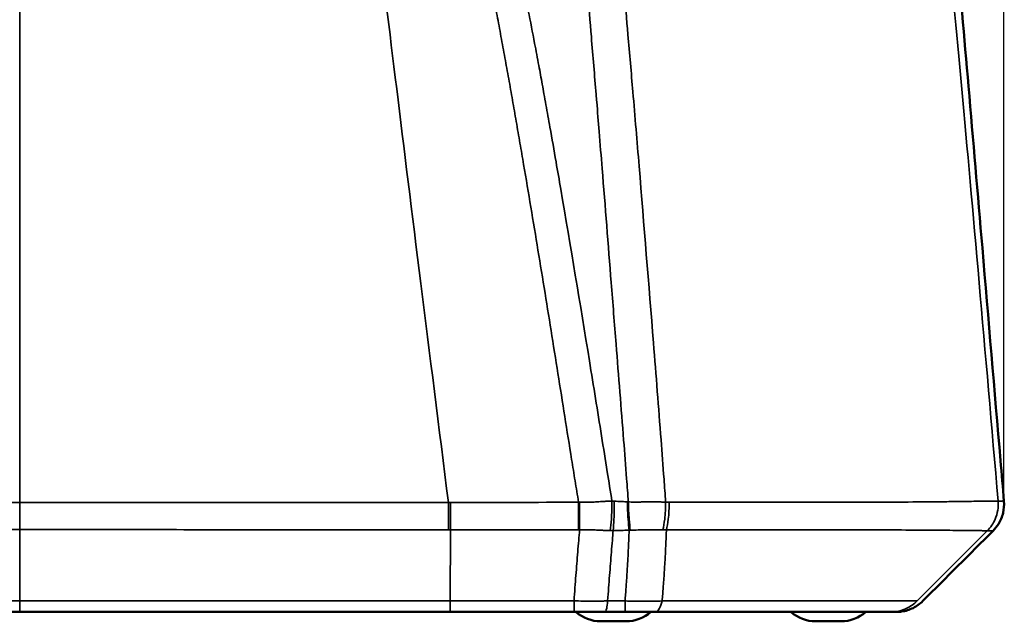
# Model space of a CAD drawing. Header units: millimetres. Extents: x -578 to 1907, y 2499 to 4482.
# Tile 14 of 41: x 254 to 780, y 2499 to 2821. Entities that reach past the tile are written whole.
import ezdxf

# ---------------------------------------------------------------- set-up
doc = ezdxf.new("R2010")
doc.units = ezdxf.units.MM
doc.layers.add('Visible (ANSI)', color=7, linetype='Continuous', lineweight=50)
doc.layers.add('Visible Narrow (ANSI)', color=7, linetype='Continuous', lineweight=35)
doc.styles.get("Standard").update_dxf_attribs({"font": 'tahoma.ttf'})
doc.dimstyles.get("Standard").update_dxf_attribs({"dimtxt": 25, "dimasz": 0.18, "dimexe": 0.18, "dimexo": 0.0625, "dimgap": 0.09, "dimtad": 0, "dimtih": 1, "dimtoh": 1, "dimzin": 0, "dimdsep": 46, "dimtxsty": 'Standard', "dimcen": 0.09, "dimadec": 0, "dimazin": 0, "dimtfac": 1, "dimtofl": 0, "dimtmove": 0, "dimatfit": 3, "dimfxl": 1, "dimtolj": 1, "dimtzin": 0, "dimarcsym": 0})

# ---------------------------------------------------------------- blocks, each defined once
blk = doc.blocks.new('*D9')
at = {"color": 0, "lineweight": -2, "transparency": 16777216}
for p, q in [((-271.39, 2563.39), (-271.39, 3444.12)), ((-271.21, 3443.94), (120.55, 3443.94)), ((779.94, 3443.94), (388.19, 3443.94)), ((780.12, 2563.39), (780.12, 3444.12))]:
    blk.add_line(p, q, dxfattribs=at)
at = {"color": 0, "transparency": 16777216}
for points in [[(-271.21, 3443.97), (-271.21, 3443.91), (-271.39, 3443.94)], [(779.94, 3443.97), (779.94, 3443.91), (780.12, 3443.94)]]:
    blk.add_solid(points, dxfattribs=at)
at = {"layer": 'Defpoints', "color": 0, "transparency": 16777216}
for p in [(780.12, 3443.94), (-271.39, 2563.33), (780.12, 2563.33)]:
    blk.add_point(p, dxfattribs=at)
at = {"color": 0, "transparency": 16777216, "insert": (254.37, 3443.94), "char_height": 25, "attachment_point": 5}
blk.add_mtext('\\A1;1051.51mm [41{\\H1x;\\S1/4;}]', dxfattribs=at)

msp = doc.modelspace()

# ---------------------------------------------------------------- linework, layer by layer
at = {"layer": 'Visible (ANSI)'}
for p, q in [((254.365, 2504.059), (24.497, 2504.059)), ((254.365, 2504.059), (484.234, 2504.059)), ((484.234, 2504.059), (550.453, 2504.059)), ((550.453, 2504.059), (567.068, 2504.059)), ((567.068, 2504.059), (577.893, 2504.059)), ((577.893, 2504.059), (593.911, 2504.059)), ((593.911, 2504.059), (719.594, 2504.059)), ((719.594, 2504.059), (722.633, 2504.059)), ((564.728, 2499.059), (578.271, 2499.059)), ((679.542, 2499.059), (693.085, 2499.059))]:
    msp.add_line(p, q, dxfattribs=at)
for centre, start, end in [((564.728, 2519.059), 228.59038, 270), ((578.271, 2519.059), 270, 311.40962), ((679.542, 2519.059), 228.59038, 270), ((693.085, 2519.059), 270, 311.40962)]:
    msp.add_arc(centre, 20, start, end, dxfattribs=at)
for points, knots in [([(724.496, 3141.925), (726.327, 3124.836), (728.125, 3108.281), (731.736, 3075.414), (733.551, 3059.099), (736.394, 3033.674), (737.726, 3021.792), (740.002, 3001.32), (741.004, 2992.255), (743.873, 2966.006), (745.729, 2948.648), (749.846, 2908.638), (752.068, 2885.876), (756.604, 2837.094), (758.9, 2811.025), (763.667, 2756.173), (766.133, 2727.358), (771.832, 2660.583), (775.064, 2622.552), (778.89, 2577.743), (779.509, 2570.501), (780.123, 2563.328)], [0, 0, 0, 0, 5.6518356, 5.6518356, 11.6395372, 11.6395372, 15.2771687, 15.2771687, 18.0868033, 18.0868033, 23.3713682, 23.3713682, 30.2341693, 30.2341693, 38.0736281, 38.0736281, 46.7807952, 46.7807952, 58.3075784, 58.3075784, 60.5359774, 60.5359774, 60.5359774, 60.5359774]), ([(780.123, 2563.329), (780.304, 2561.213), (780.137, 2559.043), (779.142, 2554.859), (778.274, 2552.796), (776.321, 2549.698), (775.379, 2548.521), (774.338, 2547.48)], [0, 0, 0, 0, 0.6400255, 0.6400255, 1.2982972, 1.2982972, 1.7509664, 1.7509664, 1.7509664, 1.7509664]), ([(736.775, 2509.917), (735.259, 2508.401), (733.473, 2507.115), (729.655, 2505.213), (727.576, 2504.567), (724.535, 2504.128), (723.581, 2504.059), (722.633, 2504.059)], [0, 0, 0, 0, 0.6432376, 0.6432376, 1.279955, 1.279955, 1.5649713, 1.5649713, 1.5649713, 1.5649713])]:
    msp.add_open_spline(points, degree=3, knots=knots, dxfattribs=at)
msp.add_open_spline([(774.338, 2547.48), (761.818, 2534.959), (749.297, 2522.438), (736.776, 2509.918)], degree=3, dxfattribs=at)
at = {"layer": 'Visible Narrow (ANSI)'}
for p, q in [((254.365, 2562.579), (254.365, 2944.238)), ((254.365, 2562.579), (254.365, 2548.044)), ((777.002, 2563.331), (776.995, 2563.331)), ((254.365, 2548.044), (254.365, 2509.917)), ((484.422, 2548.001), (484.285, 2509.917)), ((552.928, 2547.987), (553.443, 2547.987)), ((771.225, 2547.479), (733.716, 2509.917)), ((771.218, 2547.479), (771.225, 2547.479)), ((24.446, 2509.917), (254.365, 2509.917)), ((484.285, 2509.917), (254.365, 2509.917)), ((254.365, 2504.059), (254.365, 2509.917)), ((550.456, 2509.917), (484.285, 2509.917)), ((733.716, 2509.917), (597.559, 2509.917))]:
    msp.add_line(p, q, dxfattribs=at)
for points, knots in [([(776.995, 2563.331), (770.131, 2642.769), (756.221, 2803.438), (746.986, 2893.466), (741.607, 2947.011)], [0.0374414, 0.0374414, 0.0374414, 0.0374414, 1, 2, 2, 2, 2]), ([(483.365, 2562.626), (473.341, 2642.22), (453.094, 2802.935), (438.623, 2926.565), (430.468, 2937.208), (427.509, 2937.443)], [-3.4653688, -3.4653688, -3.4653688, -3.4653688, -2.5, -1.5, -0.8308815, -0.8308815, -0.8308815, -0.8308815]), ([(489.853, 2911.049), (490.381, 2909.285), (491.223, 2906.313), (492.147, 2902.82), (492.782, 2900.37), (493.108, 2899.084), (494.116, 2895.056), (494.824, 2892.147), (495.916, 2887.549), (496.286, 2885.976), (497.029, 2882.779), (497.404, 2881.153), (498.529, 2876.209), (499.283, 2872.828), (500.787, 2865.913), (501.536, 2862.38), (503.024, 2855.214), (503.761, 2851.582), (505.223, 2844.26), (505.947, 2840.568), (507.387, 2833.143), (508.102, 2829.41), (509.522, 2821.918), (510.227, 2818.161), (511.627, 2810.63), (512.322, 2806.855), (513.704, 2799.292), (514.391, 2795.504), (515.414, 2789.819), (515.753, 2787.924), (516.43, 2784.134), (516.766, 2782.242), (517.775, 2776.55), (518.447, 2772.741), (519.782, 2765.113), (520.445, 2761.295), (521.763, 2753.669), (522.418, 2749.86), (525.673, 2730.812), (528.226, 2715.552), (533.264, 2685.005), (535.747, 2669.718), (539.434, 2646.778), (540.657, 2639.13), (543.093, 2623.833), (544.306, 2616.184), (546.735, 2600.885), (547.95, 2593.235), (549.788, 2581.761), (550.405, 2577.936), (551.652, 2570.289), (552.283, 2566.466), (552.934, 2562.645)], [0, 0, 0, 0, 0.03125, 0.046875, 0.046875, 0.0625, 0.0625, 0.09375, 0.09375, 0.109375, 0.109375, 0.125, 0.125, 0.15625, 0.15625, 0.1875, 0.1875, 0.21875, 0.21875, 0.25, 0.25, 0.28125, 0.28125, 0.3125, 0.3125, 0.34375, 0.34375, 0.375, 0.375, 0.390625, 0.390625, 0.40625, 0.40625, 0.4375, 0.4375, 0.46875, 0.46875, 0.5, 0.5, 0.625, 0.625, 0.75, 0.75, 0.8125, 0.8125, 0.875, 0.875, 0.9375, 0.9375, 0.96875, 0.96875, 1, 1, 1, 1]), ([(570.744, 2563.233), (569.912, 2568.371), (568.074, 2579.877), (564.096, 2604.848), (556.004, 2655.109), (547.847, 2704.175), (540.645, 2745.847), (538.007, 2760.874), (535.84, 2773.032), (534.769, 2778.968), (534.11, 2782.614), (533.8, 2784.323), (532.883, 2789.353), (531.543, 2796.646), (529.079, 2809.774), (526.442, 2823.338), (523.636, 2837.07), (521.308, 2847.848), (519.592, 2855.298), (517.755, 2862.991), (515.777, 2870.82), (513.506, 2879.147), (512.141, 2883.97), (510.506, 2889.652), (509.369, 2893.496), (507.49, 2899.675), (506.552, 2902.622), (505.747, 2905.015)], [0, 0, 0, 0, 0.0450552, 0.0981475, 0.2076434, 0.4555809, 0.4948346, 0.5448729, 0.5771731, 0.5928529, 0.5928529, 0.6066698, 0.6066698, 0.6334772, 0.6654934, 0.7127104, 0.7436349, 0.7782154, 0.8029262, 0.8082447, 0.8467999, 0.8761175, 0.8959887, 0.9028186, 0.9460103, 0.9495249, 1, 1, 1, 1]), ([(556.364, 2861.658), (556.411, 2860.544), (556.461, 2859.432), (556.513, 2858.321), (556.855, 2850.995), (557.312, 2843.565), (557.831, 2836.127), (558.409, 2827.851), (559.058, 2819.565), (559.726, 2811.35), (560.567, 2800.984), (561.432, 2790.732), (562.274, 2780.572), (562.383, 2779.256), (562.491, 2777.941), (562.599, 2776.626), (563.035, 2771.345), (563.466, 2766.063), (563.895, 2760.782), (564.431, 2754.184), (564.963, 2747.587), (565.492, 2740.99), (567.12, 2720.679), (568.73, 2700.312), (570.327, 2680.055), (571.195, 2669.051), (572.059, 2658.067), (572.927, 2647.072), (574.279, 2629.958), (575.634, 2612.873), (576.963, 2595.88), (577.502, 2588.99), (578.037, 2582.115), (578.556, 2575.262), (578.869, 2571.123), (579.177, 2566.993), (579.474, 2562.873)], [0, 0, 0, 0, 0.0110341, 0.0110341, 0.0110341, 0.0838365, 0.0838365, 0.0838365, 0.1648407, 0.1648407, 0.1648407, 0.2670526, 0.2670526, 0.2670526, 0.280285, 0.280285, 0.280285, 0.3334034, 0.3334034, 0.3334034, 0.3997541, 0.3997541, 0.3997541, 0.6040263, 0.6040263, 0.6040263, 0.714985, 0.714985, 0.714985, 0.8876864, 0.8876864, 0.8876864, 0.9577111, 0.9577111, 0.9577111, 1, 1, 1, 1]), ([(599.389, 2562.791), (599.113, 2566.887), (598.33, 2577.983), (596.193, 2606.322), (591.761, 2662.055), (587.293, 2717.393), (583.585, 2762.113), (582.469, 2775.361), (581.905, 2781.986), (581.905, 2781.989), (581.036, 2792.197), (579.453, 2810.482), (577.253, 2835.99), (576.006, 2851.288), (575.404, 2859.619), (575.326, 2860.715), (575.248, 2861.811)], [0, 0, 0, 0, 0.0409927, 0.1111122, 0.2840473, 0.5997049, 0.6661454, 0.7325543, 0.7325543, 0.7325859, 0.7325859, 0.8349362, 0.91605, 0.9889509, 0.9889509, 1, 1, 1, 1]), ([(25.366, 2562.626), (37.712, 2562.623), (49.336, 2562.62), (60.229, 2562.618), (63.916, 2562.617), (67.52, 2562.617), (71.04, 2562.616), (77.918, 2562.615), (84.479, 2562.613), (90.725, 2562.612), (94.407, 2562.611), (97.981, 2562.611), (101.446, 2562.61), (101.675, 2562.61), (101.904, 2562.61), (102.132, 2562.61), (102.878, 2562.61), (103.62, 2562.61), (104.357, 2562.609), (108.724, 2562.609), (112.92, 2562.608), (116.963, 2562.607), (121.006, 2562.606), (124.895, 2562.605), (128.646, 2562.604), (130.521, 2562.604), (132.361, 2562.603), (134.168, 2562.603), (135.071, 2562.602), (135.966, 2562.602), (136.853, 2562.602), (137.296, 2562.602), (137.737, 2562.602), (138.177, 2562.601), (138.396, 2562.601), (138.615, 2562.601), (138.834, 2562.601), (138.943, 2562.601), (139.052, 2562.601), (139.161, 2562.601), (139.269, 2562.601), (139.376, 2562.601), (139.483, 2562.601), (139.496, 2562.601), (139.527, 2562.601), (139.552, 2562.601), (147.695, 2562.598), (155.419, 2562.595), (162.797, 2562.593), (173.693, 2562.589), (183.836, 2562.586), (193.27, 2562.584), (209.498, 2562.58), (223.644, 2562.579), (235.134, 2562.579), (242.826, 2562.579), (249.308, 2562.579), (254.365, 2562.579)], [0, 0, 0, 0, 0.125, 0.125, 0.125, 0.1673179, 0.1673179, 0.1673179, 0.25, 0.25, 0.25, 0.2987395, 0.2987395, 0.2987395, 0.3019586, 0.3019586, 0.3019586, 0.3125, 0.3125, 0.3125, 0.375, 0.375, 0.375, 0.4375, 0.4375, 0.4375, 0.46875, 0.46875, 0.46875, 0.484375, 0.484375, 0.484375, 0.4921875, 0.4921875, 0.4921875, 0.4960938, 0.4960938, 0.4960938, 0.4980469, 0.4980469, 0.4980469, 0.4999695, 0.4999695, 0.4999695, 0.5001939, 0.5001939, 0.5001939, 0.5745925, 0.5745925, 0.5745925, 0.6844692, 0.6844692, 0.6844692, 0.8734739, 0.8734739, 0.8734739, 1, 1, 1, 1]), ([(483.365, 2562.626), (468.13, 2562.622), (452.904, 2562.619), (437.691, 2562.617), (427.549, 2562.615), (417.412, 2562.613), (407.284, 2562.612), (407.056, 2562.611), (406.827, 2562.611), (406.599, 2562.611), (386.436, 2562.608), (366.219, 2562.6), (345.933, 2562.593), (335.791, 2562.589), (325.63, 2562.586), (315.46, 2562.584), (298.593, 2562.58), (281.718, 2562.579), (264.807, 2562.579), (261.325, 2562.579), (257.844, 2562.579), (254.365, 2562.579)], [0, 0, 0, 0, 0.2, 0.2, 0.2, 0.3333334, 0.3333334, 0.3333334, 0.3363408, 0.3363408, 0.3363408, 0.6018045, 0.6018045, 0.6018045, 0.7345363, 0.7345363, 0.7345363, 0.9546781, 0.9546781, 0.9546781, 1, 1, 1, 1]), ([(483.34, 2548.001), (483.346, 2549.636), (483.359, 2554.121), (483.364, 2559.543), (483.365, 2562.626)], [0, 0, 0, 0, 0.4285714, 1, 1, 1, 1]), ([(484.446, 2562.626), (484.446, 2559.543), (484.441, 2554.121), (484.428, 2549.636), (484.422, 2548.001)], [0, 0, 0, 0, 0.5714286, 1, 1, 1, 1]), ([(552.928, 2547.987), (552.929, 2549.626), (552.932, 2554.121), (552.933, 2559.556), (552.934, 2562.645)], [0, 0, 0, 0, 0.4285714, 1, 1, 1, 1]), ([(553.45, 2562.646), (553.449, 2559.556), (553.447, 2554.121), (553.444, 2549.626), (553.443, 2547.987)], [0, 0, 0, 0, 0.57142857, 1, 1, 1, 1]), ([(570.744, 2563.233), (570.259, 2563.242), (569.721, 2563.245), (569.092, 2563.238), (568.462, 2563.23), (567.74, 2563.213), (566.849, 2563.17), (566.495, 2563.153), (566.114, 2563.132), (565.706, 2563.106), (565.601, 2563.099), (565.493, 2563.092), (565.384, 2563.085), (564.853, 2563.05), (564.278, 2563.008), (563.703, 2562.966), (563.128, 2562.925), (562.553, 2562.885), (562.02, 2562.853), (561.531, 2562.823), (561.077, 2562.801), (560.642, 2562.781), (560.604, 2562.78), (560.566, 2562.778), (560.527, 2562.776), (558.648, 2562.695), (557.097, 2562.671), (555.617, 2562.657), (555.581, 2562.657), (555.544, 2562.657), (555.508, 2562.656), (554.806, 2562.65), (554.121, 2562.647), (553.45, 2562.646)], [0, 0, 0, 0, 0.1428571, 0.1428571, 0.1428571, 0.2857143, 0.2857143, 0.2857143, 0.3424466, 0.3424466, 0.3424466, 0.3571429, 0.3571429, 0.3571429, 0.4285714, 0.4285714, 0.4285714, 0.5, 0.5, 0.5, 0.5656221, 0.5656221, 0.5656221, 0.5714286, 0.5714286, 0.5714286, 0.8571429, 0.8571429, 0.8571429, 0.864216, 0.864216, 0.864216, 1, 1, 1, 1]), ([(569.8, 2547.589), (570.051, 2549.327), (570.545, 2554.139), (570.742, 2559.964), (570.744, 2563.233)], [0, 0, 0, 0, 0.4285714, 1, 1, 1, 1]), ([(571.97, 2563.212), (572.002, 2559.946), (571.905, 2554.129), (571.563, 2549.322), (571.382, 2547.585)], [0, 0, 0, 0, 0.5714286, 1, 1, 1, 1]), ([(578.946, 2562.901), (578.012, 2562.953), (577.131, 2563.001), (576.07, 2563.057), (575.851, 2563.069), (574.472, 2563.143), (573.264, 2563.188), (571.97, 2563.212)], [0, 0, 0, 0, 0.3715533, 0.3715533, 0.470193, 0.470193, 1, 1, 1, 1]), ([(578.946, 2562.901), (579.015, 2559.724), (579.267, 2554.102), (579.696, 2549.455), (579.901, 2547.769)], [0, 0, 0, 0, 0.5714286, 1, 1, 1, 1]), ([(579.474, 2562.873), (579.55, 2559.704), (579.827, 2554.101), (580.304, 2549.47), (580.531, 2547.788)], [0, 0, 0, 0, 0.57142857, 1, 1, 1, 1]), ([(599.389, 2562.791), (598.787, 2562.797), (597.509, 2562.81), (595.825, 2562.83), (594.639, 2562.842), (594.187, 2562.846), (593.719, 2562.85), (593.103, 2562.855), (592.033, 2562.861), (590.813, 2562.863), (589.276, 2562.854), (588.185, 2562.841), (587.422, 2562.831), (586.914, 2562.824), (586.421, 2562.818), (585.959, 2562.813), (585.521, 2562.808), (584.819, 2562.801), (584.154, 2562.796), (583.658, 2562.793), (583.427, 2562.793), (583.3, 2562.792), (582.244, 2562.791), (580.868, 2562.809), (579.904, 2562.85), (579.474, 2562.873)], [0, 0, 0, 0, 0.1428571, 0.2857143, 0.3214286, 0.3392857, 0.3571429, 0.3928571, 0.4285714, 0.5, 0.5357143, 0.5714286, 0.5803571, 0.5892857, 0.6071429, 0.6160714, 0.625, 0.6428571, 0.6785714, 0.6964286, 0.7053571, 0.7098214, 0.7142857, 0.8571429, 1, 1, 1, 1]), ([(599.389, 2562.791), (599.409, 2559.653), (599.113, 2554.116), (598.297, 2549.539), (597.874, 2547.875)], [0, 0, 0, 0, 0.5714286, 1, 1, 1, 1]), ([(601.256, 2562.782), (601.292, 2559.649), (601.025, 2554.119), (600.232, 2549.547), (599.817, 2547.884)], [0, 0, 0, 0, 0.5714286, 1, 1, 1, 1]), ([(776.995, 2563.331), (776.608, 2563.328), (775.758, 2563.32), (773.368, 2563.297), (769.221, 2563.252), (763.057, 2563.172), (758.645, 2563.109), (755.932, 2563.07), (755.802, 2563.068), (753.149, 2563.03), (747.637, 2562.961), (735.545, 2562.849), (719.314, 2562.755), (699.237, 2562.696), (685.627, 2562.68), (678.587, 2562.677), (678.367, 2562.677), (671.796, 2562.675), (658.997, 2562.675), (633.23, 2562.7), (613.958, 2562.744), (601.256, 2562.782)], [0, 0, 0, 0, 0.0870055, 0.174011, 0.2610164, 0.3045192, 0.3480219, 0.3480219, 0.3502104, 0.3502104, 0.3920999, 0.4339895, 0.5177685, 0.6015476, 0.6853267, 0.6853267, 0.688034, 0.688034, 0.7660255, 0.844017, 1, 1, 1, 1]), ([(771.218, 2547.479), (772.975, 2549.239), (776.303, 2554.12), (777.278, 2560.025), (776.995, 2563.331)], [0, 0, 0, 0, 0.4285714, 1, 1, 1, 1]), ([(777.002, 2563.331), (777.285, 2560.025), (776.311, 2554.12), (772.982, 2549.239), (771.225, 2547.479)], [0, 0, 0, 0, 0.5714286, 1, 1, 1, 1]), ([(780.123, 2563.329), (780.123, 2563.329), (780.123, 2563.33), (780.122, 2563.33), (780.122, 2563.33), (780.119, 2563.333), (780.097, 2563.339), (780.007, 2563.345), (779.845, 2563.35), (779.591, 2563.352), (779.217, 2563.351), (778.688, 2563.347), (777.968, 2563.34), (777.345, 2563.334), (777.002, 2563.331)], [0.84228361, 0.84228361, 0.84228361, 0.84228361, 0.84555308, 0.84555308, 0.84556747, 0.84556747, 0.86487154, 0.8841756, 0.90347967, 0.92278373, 0.9420878, 0.96139187, 0.98069593, 1, 1, 1, 1]), ([(254.365, 2548.044), (247.155, 2548.044), (240.6, 2548.044), (234.668, 2548.044), (228.735, 2548.044), (223.423, 2548.044), (218.692, 2548.044), (213.96, 2548.043), (209.808, 2548.042), (206.193, 2548.042), (204.385, 2548.041), (202.711, 2548.041), (201.167, 2548.04), (200.395, 2548.04), (199.655, 2548.04), (198.947, 2548.04), (198.593, 2548.04), (198.247, 2548.039), (197.909, 2548.039), (197.74, 2548.039), (197.572, 2548.039), (197.407, 2548.039), (197.325, 2548.039), (197.243, 2548.039), (197.161, 2548.039), (197.12, 2548.039), (197.079, 2548.039), (197.039, 2548.039), (197, 2548.039), (196.96, 2548.039), (196.921, 2548.039), (196.911, 2548.039), (196.882, 2548.039), (196.86, 2548.039), (195.689, 2548.039), (194.525, 2548.039), (193.367, 2548.038), (182.558, 2548.036), (172.36, 2548.033), (162.922, 2548.03), (158.721, 2548.029), (154.67, 2548.028), (150.78, 2548.026), (148.834, 2548.026), (146.928, 2548.025), (145.067, 2548.025), (144.136, 2548.024), (143.216, 2548.024), (142.307, 2548.024), (141.853, 2548.024), (141.402, 2548.023), (140.953, 2548.023), (140.729, 2548.023), (140.505, 2548.023), (140.282, 2548.023), (140.171, 2548.023), (140.059, 2548.023), (139.948, 2548.023), (139.892, 2548.023), (139.837, 2548.023), (139.781, 2548.023), (139.754, 2548.023), (139.726, 2548.023), (139.698, 2548.023), (139.681, 2548.023), (139.663, 2548.023), (139.645, 2548.023), (139.635, 2548.023), (139.618, 2548.023), (139.615, 2548.023), (137.202, 2548.022), (132.954, 2548.021), (127.243, 2548.02), (125.816, 2548.019), (124.296, 2548.019), (122.687, 2548.019), (121.077, 2548.018), (119.378, 2548.018), (117.587, 2548.018), (115.796, 2548.017), (113.913, 2548.017), (111.93, 2548.016), (109.947, 2548.016), (107.863, 2548.016), (105.664, 2548.015), (104.549, 2548.015), (103.403, 2548.015), (102.226, 2548.015), (101.998, 2548.015), (101.769, 2548.014), (101.539, 2548.014), (100.611, 2548.014), (99.662, 2548.014), (98.692, 2548.014), (96.239, 2548.013), (93.651, 2548.013), (90.878, 2548.012), (89.491, 2548.012), (88.058, 2548.012), (86.571, 2548.011), (85.084, 2548.011), (83.543, 2548.011), (81.963, 2548.011), (80.383, 2548.01), (78.765, 2548.01), (77.118, 2548.01), (75.47, 2548.009), (73.792, 2548.009), (72.082, 2548.009), (71.756, 2548.009), (71.428, 2548.009), (71.098, 2548.009), (67.985, 2548.008), (64.77, 2548.008), (61.456, 2548.007), (57.791, 2548.006), (54.005, 2548.006), (50.104, 2548.005), (42.302, 2548.004), (34.038, 2548.002), (25.391, 2548.001)], [0, 0, 0, 0, 0.0625, 0.0625, 0.0625, 0.125, 0.125, 0.125, 0.1875, 0.1875, 0.1875, 0.21875, 0.21875, 0.21875, 0.234375, 0.234375, 0.234375, 0.2421875, 0.2421875, 0.2421875, 0.2460938, 0.2460938, 0.2460938, 0.2480469, 0.2480469, 0.2480469, 0.2490234, 0.2490234, 0.2490234, 0.2499695, 0.2499695, 0.2499695, 0.2502179, 0.2502179, 0.2502179, 0.2636084, 0.2636084, 0.2636084, 0.3886608, 0.3886608, 0.3886608, 0.4443304, 0.4443304, 0.4443304, 0.4721652, 0.4721652, 0.4721652, 0.4860826, 0.4860826, 0.4860826, 0.4930413, 0.4930413, 0.4930413, 0.4965207, 0.4965207, 0.4965207, 0.4982603, 0.4982603, 0.4982603, 0.4991302, 0.4991302, 0.4991302, 0.4995651, 0.4995651, 0.4995651, 0.4998416, 0.4998416, 0.4998416, 0.5, 0.5, 0.5, 0.625, 0.625, 0.625, 0.65625, 0.65625, 0.65625, 0.6875, 0.6875, 0.6875, 0.71875, 0.71875, 0.71875, 0.75, 0.75, 0.75, 0.7658371, 0.7658371, 0.7658371, 0.7688965, 0.7688965, 0.7688965, 0.78125, 0.78125, 0.78125, 0.8125, 0.8125, 0.8125, 0.828125, 0.828125, 0.828125, 0.84375, 0.84375, 0.84375, 0.859375, 0.859375, 0.859375, 0.875, 0.875, 0.875, 0.8779879, 0.8779879, 0.8779879, 0.90625, 0.90625, 0.90625, 0.9375, 0.9375, 0.9375, 1, 1, 1, 1]), ([(254.365, 2548.044), (274.707, 2548.044), (305.221, 2548.042), (355.97, 2548.028), (386.313, 2548.017), (406.734, 2548.013), (406.963, 2548.013), (417.333, 2548.011), (442.702, 2548.007), (468.096, 2548.003), (483.34, 2548.001)], [0, 0, 0, 0, 0.2654637, 0.3981955, 0.6636592, 0.6636592, 0.6666666, 0.6666666, 0.8, 1, 1, 1, 1]), ([(484.422, 2548.001), (497.555, 2547.998), (510.771, 2547.996), (523.881, 2547.993), (527.161, 2547.993), (530.434, 2547.992), (533.714, 2547.991), (540.104, 2547.99), (546.518, 2547.988), (552.928, 2547.987)], [0, 0, 0, 0, 0.575445, 0.575445, 0.575445, 0.7194224, 0.7194224, 0.7194224, 1, 1, 1, 1]), ([(553.443, 2547.987), (553.281, 2546.092), (553.12, 2544.192), (552.962, 2542.286), (552.62, 2538.174), (552.286, 2534.036), (551.959, 2529.874), (551.625, 2525.616), (551.298, 2521.333), (550.977, 2517.03), (550.802, 2514.665), (550.628, 2512.294), (550.456, 2509.917)], [1.075747, 1.075747, 1.075747, 1.075747, 2.0048735, 2.0048735, 2.0048735, 4.0097471, 4.0097471, 4.0097471, 6.0615031, 6.0615031, 6.0615031, 7.1888426, 7.1888426, 7.1888426, 7.1888426]), ([(553.443, 2547.987), (554.142, 2547.986), (554.845, 2547.985), (555.555, 2547.981), (556.975, 2547.975), (558.425, 2547.964), (559.983, 2547.929), (560.373, 2547.92), (560.769, 2547.91), (561.175, 2547.897), (561.58, 2547.884), (561.995, 2547.869), (562.422, 2547.85), (562.848, 2547.832), (563.287, 2547.81), (563.731, 2547.788), (564.175, 2547.766), (564.625, 2547.742), (565.069, 2547.721), (565.479, 2547.702), (565.885, 2547.684), (566.28, 2547.669), (566.74, 2547.652), (567.187, 2547.637), (567.615, 2547.626), (568.41, 2547.605), (569.136, 2547.594), (569.8, 2547.589)], [0, 0, 0, 0, 0.1428571, 0.1428571, 0.1428571, 0.4285714, 0.4285714, 0.4285714, 0.5, 0.5, 0.5, 0.5714286, 0.5714286, 0.5714286, 0.6428571, 0.6428571, 0.6428571, 0.7142857, 0.7142857, 0.7142857, 0.780365, 0.780365, 0.780365, 0.8571429, 0.8571429, 0.8571429, 1, 1, 1, 1]), ([(568.434, 2509.917), (568.606, 2512.294), (569.096, 2518.98), (569.921, 2529.8), (570.739, 2539.956), (571.232, 2545.824), (571.382, 2547.585)], [0, 0, 0, 0, 0.1864157, 0.5256919, 0.8572157, 1, 1, 1, 1]), ([(571.382, 2547.585), (572.959, 2547.589), (574.469, 2547.611), (576.211, 2547.655), (576.483, 2547.662), (577.773, 2547.699), (578.821, 2547.732), (579.901, 2547.769)], [0, 0, 0, 0, 0.529807, 0.529807, 0.6284467, 0.6284467, 1, 1, 1, 1]), ([(579.901, 2547.769), (579.895, 2547.604), (579.843, 2546.101), (579.782, 2544.453), (579.672, 2541.749), (579.552, 2538.994), (579.356, 2534.948), (579.198, 2532), (579.035, 2529.119), (578.864, 2526.24), (578.597, 2522.054), (578.389, 2519.02), (578.186, 2516.178), (577.995, 2513.563), (577.807, 2511.117), (577.712, 2509.917)], [0, 0, 0, 0, 0.0131994, 0.1204686, 0.1319145, 0.2294138, 0.3405011, 0.4542062, 0.4636584, 0.5690547, 0.6823087, 0.7944369, 0.8081918, 0.90598, 1, 1, 1, 1]), ([(580.531, 2547.788), (581.062, 2547.803), (581.647, 2547.816), (582.322, 2547.828), (582.464, 2547.831), (582.611, 2547.833), (582.762, 2547.836), (583.325, 2547.846), (583.949, 2547.857), (584.658, 2547.867), (584.686, 2547.868), (584.714, 2547.868), (584.742, 2547.869), (584.771, 2547.869), (584.799, 2547.87), (584.828, 2547.87), (584.885, 2547.871), (584.943, 2547.872), (585.001, 2547.873), (585.117, 2547.874), (585.236, 2547.876), (585.357, 2547.878), (585.598, 2547.881), (585.847, 2547.884), (586.104, 2547.887), (586.232, 2547.888), (586.362, 2547.889), (586.494, 2547.89), (586.56, 2547.891), (586.626, 2547.891), (586.692, 2547.891), (586.759, 2547.892), (586.826, 2547.892), (586.893, 2547.892), (587.027, 2547.893), (587.163, 2547.893), (587.299, 2547.893), (587.368, 2547.893), (587.436, 2547.893), (587.505, 2547.893), (587.573, 2547.893), (587.642, 2547.892), (587.711, 2547.892), (587.971, 2547.891), (588.233, 2547.889), (588.493, 2547.886), (588.507, 2547.886), (588.521, 2547.886), (588.535, 2547.886), (588.809, 2547.883), (589.08, 2547.881), (589.345, 2547.878), (589.875, 2547.874), (590.381, 2547.87), (590.862, 2547.867), (591.102, 2547.866), (591.336, 2547.865), (591.566, 2547.864), (591.795, 2547.863), (592.02, 2547.863), (592.24, 2547.862), (592.35, 2547.862), (592.459, 2547.862), (592.567, 2547.861), (592.675, 2547.861), (592.782, 2547.861), (592.888, 2547.861), (593.099, 2547.861), (593.307, 2547.861), (593.511, 2547.861), (594.328, 2547.861), (595.089, 2547.863), (595.811, 2547.865), (596.534, 2547.868), (597.219, 2547.871), (597.874, 2547.875)], [0, 0, 0, 0, 0.1428571, 0.1428571, 0.1428571, 0.1731247, 0.1731247, 0.1731247, 0.2857143, 0.2857143, 0.2857143, 0.2901786, 0.2901786, 0.2901786, 0.2946429, 0.2946429, 0.2946429, 0.3035714, 0.3035714, 0.3035714, 0.3214286, 0.3214286, 0.3214286, 0.3571429, 0.3571429, 0.3571429, 0.375, 0.375, 0.375, 0.3839286, 0.3839286, 0.3839286, 0.3928571, 0.3928571, 0.3928571, 0.4107143, 0.4107143, 0.4107143, 0.4196429, 0.4196429, 0.4196429, 0.4285714, 0.4285714, 0.4285714, 0.4624339, 0.4624339, 0.4624339, 0.4642857, 0.4642857, 0.4642857, 0.5, 0.5, 0.5, 0.5714286, 0.5714286, 0.5714286, 0.6071429, 0.6071429, 0.6071429, 0.6428571, 0.6428571, 0.6428571, 0.6607143, 0.6607143, 0.6607143, 0.6785714, 0.6785714, 0.6785714, 0.7142857, 0.7142857, 0.7142857, 0.8571429, 0.8571429, 0.8571429, 1, 1, 1, 1]), ([(597.559, 2509.917), (597.655, 2511.117), (597.847, 2513.563), (598.043, 2516.178), (598.249, 2519.02), (598.463, 2522.054), (598.737, 2526.24), (598.913, 2529.119), (599.081, 2532), (599.245, 2534.948), (599.448, 2538.994), (599.572, 2541.749), (599.687, 2544.453), (599.753, 2546.139), (599.809, 2547.681), (599.817, 2547.884)], [0, 0, 0, 0, 0.0937307, 0.1912179, 0.2049304, 0.3167135, 0.4296191, 0.5346909, 0.5441141, 0.6574693, 0.7682147, 0.865414, 0.8768246, 0.9837637, 1, 1, 1, 1]), ([(599.817, 2547.884), (612.479, 2547.912), (631.613, 2547.945), (657.06, 2547.963), (669.666, 2547.964), (676.131, 2547.962), (676.348, 2547.962), (683.272, 2547.96), (696.62, 2547.95), (716.162, 2547.907), (731.769, 2547.84), (743.234, 2547.759), (748.404, 2547.708), (750.882, 2547.68), (751.005, 2547.679), (753.548, 2547.649), (757.708, 2547.602), (763.591, 2547.539), (767.628, 2547.505), (769.985, 2547.487), (770.832, 2547.481), (771.218, 2547.479)], [0, 0, 0, 0, 0.155983, 0.2339745, 0.311966, 0.311966, 0.3146733, 0.3146733, 0.3984524, 0.4822315, 0.5660105, 0.6079001, 0.6497896, 0.6497896, 0.6519781, 0.6519781, 0.6954808, 0.7389836, 0.825989, 0.9129945, 1, 1, 1, 1]), ([(771.225, 2547.479), (771.567, 2547.477), (771.878, 2547.475), (772.153, 2547.473), (772.37, 2547.472), (772.566, 2547.47), (772.741, 2547.468), (772.788, 2547.468), (772.833, 2547.467), (772.877, 2547.467), (773.085, 2547.466), (773.261, 2547.465), (773.411, 2547.464), (773.504, 2547.464), (773.587, 2547.464), (773.662, 2547.464), (773.708, 2547.464), (773.75, 2547.464), (773.79, 2547.464), (773.894, 2547.464), (773.979, 2547.464), (774.048, 2547.465), (774.087, 2547.465), (774.121, 2547.466), (774.151, 2547.467), (774.174, 2547.467), (774.194, 2547.468), (774.212, 2547.468), (774.216, 2547.468), (774.219, 2547.469), (774.222, 2547.469), (774.232, 2547.469), (774.242, 2547.469), (774.25, 2547.47), (774.255, 2547.47), (774.259, 2547.47), (774.263, 2547.47), (774.265, 2547.471), (774.267, 2547.471), (774.269, 2547.471), (774.271, 2547.471), (774.273, 2547.471), (774.275, 2547.471), (774.279, 2547.471), (774.282, 2547.472), (774.285, 2547.472), (774.289, 2547.472), (774.292, 2547.472), (774.295, 2547.473), (774.298, 2547.473), (774.301, 2547.473), (774.304, 2547.473), (774.304, 2547.473), (774.304, 2547.473), (774.304, 2547.473), (774.308, 2547.474), (774.311, 2547.474), (774.313, 2547.474), (774.314, 2547.474), (774.315, 2547.474), (774.316, 2547.475), (774.316, 2547.475), (774.317, 2547.475), (774.318, 2547.475), (774.319, 2547.475), (774.321, 2547.475), (774.322, 2547.475), (774.325, 2547.476), (774.327, 2547.476), (774.329, 2547.477), (774.334, 2547.478), (774.336, 2547.479), (774.338, 2547.48), (774.338, 2547.48), (774.338, 2547.48), (774.338, 2547.48), (774.338, 2547.48), (774.338, 2547.48), (774.338, 2547.48)], [0, 0, 0, 0, 0.01930409, 0.01930409, 0.01930409, 0.03453966, 0.03453966, 0.03453966, 0.03860819, 0.03860819, 0.03860819, 0.05791228, 0.05791228, 0.05791228, 0.06988888, 0.06988888, 0.06988888, 0.07721637, 0.07721637, 0.07721637, 0.09652047, 0.09652047, 0.09652047, 0.1074145, 0.1074145, 0.1074145, 0.11582456, 0.11582456, 0.11582456, 0.11727789, 0.11727789, 0.11727789, 0.12219153, 0.12219153, 0.12219153, 0.12466441, 0.12466441, 0.12466441, 0.12591506, 0.12591506, 0.12591506, 0.12717954, 0.12717954, 0.12717954, 0.1297653, 0.1297653, 0.1297653, 0.1324584, 0.1324584, 0.1324584, 0.13512865, 0.13512865, 0.13512865, 0.13531115, 0.13531115, 0.13531115, 0.13843667, 0.13843667, 0.13843667, 0.13927257, 0.13927257, 0.13927257, 0.14013163, 0.14013163, 0.14013163, 0.14192116, 0.14192116, 0.14192116, 0.14578939, 0.14578939, 0.14578939, 0.15443274, 0.15443274, 0.15443274, 0.15444714, 0.15444714, 0.15444714, 0.15541255, 0.15541255, 0.15541255, 0.15541255]), ([(484.234, 2504.059), (484.245, 2504.059), (484.264, 2505.255), (484.279, 2508.33), (484.285, 2509.917)], [0, 0, 0, 0, 0.5714286, 1, 1, 1, 1]), ([(550.453, 2504.059), (550.454, 2504.059), (550.455, 2505.255), (550.455, 2508.33), (550.456, 2509.917)], [0, 0, 0, 0, 0.5714286, 1, 1, 1, 1]), ([(568.434, 2509.917), (567.748, 2509.917), (566.26, 2509.915), (563.645, 2509.903), (560.726, 2509.898), (556.994, 2509.908), (553.659, 2509.916), (551.248, 2509.917), (550.456, 2509.917)], [0, 0, 0, 0, 0.1428571, 0.2857143, 0.4285714, 0.5714286, 0.8571429, 1, 1, 1, 1]), ([(567.068, 2504.059), (567.357, 2504.059), (567.863, 2505.255), (568.281, 2508.33), (568.434, 2509.917)], [0, 0, 0, 0, 0.5714286, 1, 1, 1, 1]), ([(577.712, 2509.917), (577.411, 2509.917), (574.345, 2509.917), (571.259, 2509.917), (568.434, 2509.917)], [0, 0, 0, 0, 0.0978798, 1, 1, 1, 1]), ([(577.893, 2504.059), (577.855, 2504.059), (577.788, 2505.255), (577.733, 2508.33), (577.712, 2509.917)], [0, 0, 0, 0, 0.5714286, 1, 1, 1, 1]), ([(597.559, 2509.917), (596.049, 2509.917), (594.414, 2509.905), (592.558, 2509.881), (591.63, 2509.869), (590.647, 2509.855), (589.597, 2509.843), (589.072, 2509.837), (588.529, 2509.832), (587.963, 2509.828), (587.422, 2509.824), (586.859, 2509.822), (586.293, 2509.823), (586.267, 2509.823), (586.241, 2509.823), (586.215, 2509.823), (585.029, 2509.826), (583.833, 2509.842), (582.767, 2509.859), (581.967, 2509.871), (581.24, 2509.883), (580.576, 2509.893), (579.47, 2509.909), (578.534, 2509.917), (577.712, 2509.917)], [0, 0, 0, 0, 0.2857143, 0.2857143, 0.2857143, 0.4285714, 0.4285714, 0.4285714, 0.5, 0.5, 0.5, 0.5682974, 0.5682974, 0.5682974, 0.5714286, 0.5714286, 0.5714286, 0.7142857, 0.7142857, 0.7142857, 0.8215151, 0.8215151, 0.8215151, 1, 1, 1, 1]), ([(593.911, 2504.059), (594.682, 2504.059), (596.032, 2505.255), (597.149, 2508.33), (597.559, 2509.917)], [0, 0, 0, 0, 0.5714286, 1, 1, 1, 1]), ([(719.594, 2504.059), (722.582, 2504.059), (727.807, 2505.256), (732.132, 2508.33), (733.716, 2509.917)], [0, 0, 0, 0, 0.5714286, 1, 1, 1, 1])]:
    msp.add_open_spline(points, degree=3, knots=knots, dxfattribs=at)
for points in [[(484.446, 2562.626), (484.086, 2562.626), (483.725, 2562.626), (483.365, 2562.626)], [(552.934, 2562.645), (530.087, 2562.637), (507.257, 2562.631), (484.446, 2562.626)], [(553.45, 2562.646), (553.278, 2562.645), (553.106, 2562.645), (552.934, 2562.645)], [(571.97, 2563.212), (571.57, 2563.22), (571.162, 2563.226), (570.744, 2563.233)], [(579.474, 2562.873), (579.296, 2562.882), (579.12, 2562.892), (578.946, 2562.901)], [(601.256, 2562.782), (600.634, 2562.784), (600.011, 2562.786), (599.389, 2562.791)], [(483.34, 2548.001), (483.7, 2548.001), (484.061, 2548.001), (484.422, 2548.001)], [(569.8, 2547.589), (570.37, 2547.584), (570.895, 2547.584), (571.382, 2547.585)], [(579.901, 2547.769), (580.103, 2547.776), (580.312, 2547.782), (580.531, 2547.788)], [(597.874, 2547.875), (598.551, 2547.879), (599.196, 2547.883), (599.817, 2547.884)]]:
    msp.add_open_spline(points, degree=3, dxfattribs=at)

# ---------------------------------------------------------------- dimensions: what is measured, and where the dimension line sits
dim = msp.add_aligned_dim(p1=(-271.3915, 2563.3294), p2=(780.1233, 2563.329), distance=880.6117, dimstyle='Standard', override={"dimpost": 'mm'})
dim.commit()
dim.dimension.update_dxf_attribs({"geometry": '*D9', "text_midpoint": (254.3659, 3443.9407)})

doc.saveas('drawing.dxf')
